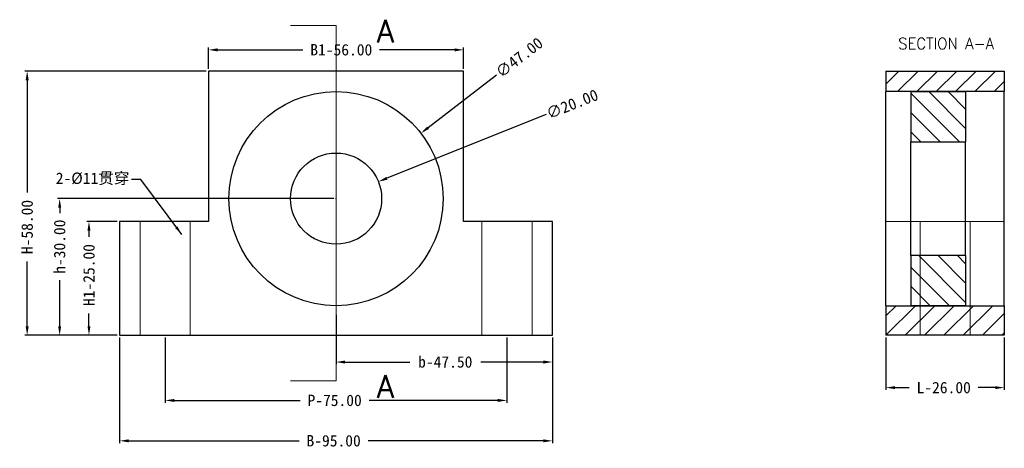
# Model space of a CAD drawing. Header units: millimetres. Extents: x 4122 to 4338, y 5049 to 5143.
import ezdxf
from ezdxf.lldxf.tags import DXFTag

# ---------------------------------------------------------------- set-up
doc = ezdxf.new("R2010")
doc.units = ezdxf.units.MM
doc.layers.get('0').update_dxf_attribs({"linetype": 'CONTINUOUS'})
doc.layers.get('Defpoints').update_dxf_attribs({"linetype": 'CONTINUOUS'})
doc.layers.add('1', color=7, linetype='CONTINUOUS', true_color=0xffffff)
doc.layers.add('dim', color=82, linetype='CONTINUOUS', lineweight=9)
doc.styles.add('DEFAULT', font='simplex.shx')
tags = doc.linetypes.add('DASHED', pattern=[25.72, 12.86, -12.86]).pattern_tags.tags
tags[6:7] = [DXFTag(74, 4), DXFTag(75, 0), DXFTag(340, '0'), DXFTag(46, 0.0), DXFTag(50, 0.0), DXFTag(44, 0.0), DXFTag(45, 0.0)]
tags[4:5] = [DXFTag(74, 4), DXFTag(75, 0), DXFTag(340, '0'), DXFTag(46, 0.0), DXFTag(50, 0.0), DXFTag(44, 0.0), DXFTag(45, 0.0)]
tags = doc.linetypes.add('PHANTOM', pattern=[50.5, 18, -6.5, 6.5, -6.5, 6.5, -6.5]).pattern_tags.tags
tags[14:15] = [DXFTag(74, 4), DXFTag(75, 0), DXFTag(340, '0'), DXFTag(46, 0.0), DXFTag(50, 0.0), DXFTag(44, 0.0), DXFTag(45, 0.0)]
tags[12:13] = [DXFTag(74, 4), DXFTag(75, 0), DXFTag(340, '0'), DXFTag(46, 0.0), DXFTag(50, 0.0), DXFTag(44, 0.0), DXFTag(45, 0.0)]
tags[10:11] = [DXFTag(74, 4), DXFTag(75, 0), DXFTag(340, '0'), DXFTag(46, 0.0), DXFTag(50, 0.0), DXFTag(44, 0.0), DXFTag(45, 0.0)]
tags[8:9] = [DXFTag(74, 4), DXFTag(75, 0), DXFTag(340, '0'), DXFTag(46, 0.0), DXFTag(50, 0.0), DXFTag(44, 0.0), DXFTag(45, 0.0)]
tags[6:7] = [DXFTag(74, 4), DXFTag(75, 0), DXFTag(340, '0'), DXFTag(46, 0.0), DXFTag(50, 0.0), DXFTag(44, 0.0), DXFTag(45, 0.0)]
tags[4:5] = [DXFTag(74, 4), DXFTag(75, 0), DXFTag(340, '0'), DXFTag(46, 0.0), DXFTag(50, 0.0), DXFTag(44, 0.0), DXFTag(45, 0.0)]
doc.dimstyles.get("Standard").update_dxf_attribs({"dimtxt": 0.18, "dimasz": 0.18, "dimexe": 0.18, "dimexo": 0.0625, "dimgap": 0.09, "dimtad": 0, "dimzin": 0, "dimdsep": 46, "dimtxsty": 'Standard', "dimcen": 0.09, "dimadec": 0, "dimazin": 0, "dimtfac": 1, "dimtofl": 0, "dimtmove": 0, "dimatfit": 3, "dimfxl": 1, "dimtolj": 1, "dimtzin": 0, "dimarcsym": 0})

# ---------------------------------------------------------------- blocks, each defined once
blk = doc.blocks.new('HATCH1')
at = {"color": 155, "linetype": 'Continuous'}
for p, q in [((4321.15, 5127.41), (4329.24, 5119.32)), ((4325.39, 5127.41), (4329.24, 5123.57)), ((4317.24, 5127.08), (4327.91, 5116.41)), ((4317.24, 5122.84), (4323.66, 5116.41)), ((4317.24, 5118.6), (4319.42, 5116.41)), ((4318.96, 5091.41), (4329.24, 5081.14)), ((4323.21, 5091.41), (4329.24, 5085.38)), ((4327.45, 5091.41), (4329.24, 5089.63)), ((4317.24, 5088.9), (4325.72, 5080.41)), ((4317.24, 5084.66), (4321.48, 5080.41))]:
    blk.add_line(p, q, dxfattribs=at)
blk = doc.blocks.new('HATCH3')
at = {"color": 155, "linetype": 'Continuous'}
for p, q in [((4311.74, 5129.07), (4314.58, 5131.91)), ((4314.32, 5127.41), (4318.82, 5131.91)), ((4318.57, 5127.41), (4323.07, 5131.91)), ((4322.81, 5127.41), (4327.31, 5131.91)), ((4327.05, 5127.41), (4331.55, 5131.91)), ((4331.3, 5127.41), (4335.8, 5131.91)), ((4335.54, 5127.41), (4337.74, 5129.61)), ((4311.74, 5078.16), (4313.99, 5080.41)), ((4311.74, 5073.91), (4318.24, 5080.41)), ((4315.98, 5073.91), (4322.48, 5080.41)), ((4320.22, 5073.91), (4326.72, 5080.41)), ((4324.46, 5073.91), (4330.96, 5080.41)), ((4328.71, 5073.91), (4335.21, 5080.41)), ((4332.95, 5073.91), (4337.74, 5078.7)), ((4337.19, 5073.91), (4337.74, 5074.46))]:
    blk.add_line(p, q, dxfattribs=at)
blk = doc.blocks.new('ASSORTED_DRAFT1')
at = {"color": 32}
blk.add_solid([(4181.09, 5063.91), (4185.09, 5064.44), (4185.09, 5063.39), (4181.09, 5063.91)], dxfattribs=at)
blk = doc.blocks.new('ASSORTED_DRAFT2')
at = {"color": 32}
blk.add_solid([(4181.09, 5141.91), (4185.09, 5142.44), (4185.09, 5141.39), (4181.09, 5141.91)], dxfattribs=at)
blk = doc.blocks.new('*D5')
at = {"layer": 'Defpoints', "color": 0}
for p in [(4311.74, 5073.91), (4337.74, 5073.91), (4337.74, 5062.42)]:
    blk.add_point(p, dxfattribs=at)
at = {"layer": 'dim', "color": 0, "lineweight": -2}
for p, q in [((4311.74, 5073.41), (4311.74, 5061.92)), ((4337.74, 5073.41), (4337.74, 5061.92)), ((4313.74, 5062.42), (4316.86, 5062.42)), ((4335.74, 5062.42), (4332.02, 5062.42))]:
    blk.add_line(p, q, dxfattribs=at)
at = {"layer": 'dim', "color": 0}
for points in [[(4313.74, 5062.75), (4313.74, 5062.09), (4311.74, 5062.42)], [(4335.74, 5062.75), (4335.74, 5062.09), (4337.74, 5062.42)]]:
    blk.add_solid(points, dxfattribs=at)
at = {"layer": 'dim', "color": 0, "insert": (4324.44, 5062.42), "char_height": 2.5, "attachment_point": 5}
blk.add_mtext('\\A1;L-26.00', dxfattribs=at)
blk = doc.blocks.new('*D6')
at = {"layer": 'Defpoints', "color": 0}
for p in [(4143.59, 5073.91), (4238.59, 5073.91), (4238.59, 5050.74)]:
    blk.add_point(p, dxfattribs=at)
at = {"layer": 'dim', "color": 0, "lineweight": -2}
for p, q in [((4143.59, 5073.41), (4143.59, 5050.24)), ((4238.59, 5073.41), (4238.59, 5050.24)), ((4145.59, 5050.74), (4182.98, 5050.74)), ((4236.59, 5050.74), (4198.14, 5050.74))]:
    blk.add_line(p, q, dxfattribs=at)
at = {"layer": 'dim', "color": 0}
for points in [[(4145.59, 5051.07), (4145.59, 5050.41), (4143.59, 5050.74)], [(4236.59, 5051.07), (4236.59, 5050.41), (4238.59, 5050.74)]]:
    blk.add_solid(points, dxfattribs=at)
at = {"layer": 'dim', "color": 0, "insert": (4190.56, 5050.74), "char_height": 2.5, "attachment_point": 5}
blk.add_mtext('\\A1;B-95.00', dxfattribs=at)
blk = doc.blocks.new('*D7')
at = {"layer": 'Defpoints', "color": 0}
for p in [(4153.59, 5073.91), (4228.59, 5073.91), (4228.59, 5059.61)]:
    blk.add_point(p, dxfattribs=at)
at = {"layer": 'dim', "color": 0, "lineweight": -2}
for p, q in [((4153.59, 5073.41), (4153.59, 5059.11)), ((4228.59, 5073.41), (4228.59, 5059.11)), ((4155.59, 5059.61), (4183.2, 5059.61)), ((4226.59, 5059.61), (4198.36, 5059.61))]:
    blk.add_line(p, q, dxfattribs=at)
at = {"layer": 'dim', "color": 0}
for points in [[(4155.59, 5059.94), (4155.59, 5059.28), (4153.59, 5059.61)], [(4226.59, 5059.94), (4226.59, 5059.28), (4228.59, 5059.61)]]:
    blk.add_solid(points, dxfattribs=at)
at = {"layer": 'dim', "color": 0, "insert": (4190.78, 5059.61), "char_height": 2.5, "attachment_point": 5}
blk.add_mtext('\\A1;P-75.00', dxfattribs=at)
blk = doc.blocks.new('*D8')
at = {"layer": 'Defpoints', "color": 0}
for p in [(4191.09, 5078.91), (4238.59, 5073.91), (4238.59, 5068.04)]:
    blk.add_point(p, dxfattribs=at)
at = {"layer": 'dim', "color": 0, "lineweight": -2}
for p, q in [((4191.09, 5078.41), (4191.09, 5067.54)), ((4238.59, 5073.41), (4238.59, 5067.54)), ((4193.09, 5068.04), (4207.26, 5068.04)), ((4236.59, 5068.04), (4222.85, 5068.04))]:
    blk.add_line(p, q, dxfattribs=at)
at = {"layer": 'dim', "color": 0}
for points in [[(4193.09, 5068.37), (4193.09, 5067.7), (4191.09, 5068.04)], [(4236.59, 5068.37), (4236.59, 5067.7), (4238.59, 5068.04)]]:
    blk.add_solid(points, dxfattribs=at)
at = {"layer": 'dim', "color": 0, "insert": (4215.06, 5068.04), "char_height": 2.5, "attachment_point": 5}
blk.add_mtext('\\A1;b-47.50', dxfattribs=at)
blk = doc.blocks.new('*D9')
at = {"layer": 'Defpoints', "color": 0}
for p in [(4191.09, 5103.91), (4130.44, 5073.91), (4143.59, 5073.91)]:
    blk.add_point(p, dxfattribs=at)
at = {"layer": 'dim', "color": 0, "lineweight": -2}
for p, q in [((4190.59, 5103.91), (4129.94, 5103.91)), ((4130.44, 5101.91), (4130.44, 5100.74)), ((4130.44, 5075.91), (4130.44, 5085.99)), ((4143.09, 5073.91), (4129.94, 5073.91))]:
    blk.add_line(p, q, dxfattribs=at)
at = {"layer": 'dim', "color": 0}
for points in [[(4130.11, 5101.91), (4130.77, 5101.91), (4130.44, 5103.91)], [(4130.11, 5075.91), (4130.77, 5075.91), (4130.44, 5073.91)]]:
    blk.add_solid(points, dxfattribs=at)
at = {"layer": 'dim', "color": 0, "insert": (4130.44, 5093.36), "char_height": 2.5, "attachment_point": 5, "rotation": 90}
blk.add_mtext('\\A1;h-30.00', dxfattribs=at)
blk = doc.blocks.new('*D10')
at = {"layer": 'Defpoints', "color": 0}
for p in [(4136.87, 5098.91), (4143.59, 5098.91), (4143.59, 5073.91)]:
    blk.add_point(p, dxfattribs=at)
at = {"layer": 'dim', "color": 0, "lineweight": -2}
for p, q in [((4143.09, 5098.91), (4136.37, 5098.91)), ((4136.87, 5096.91), (4136.87, 5095.56)), ((4136.87, 5075.91), (4136.87, 5078.72)), ((4143.09, 5073.91), (4136.37, 5073.91))]:
    blk.add_line(p, q, dxfattribs=at)
at = {"layer": 'dim', "color": 0}
for points in [[(4136.54, 5096.91), (4137.2, 5096.91), (4136.87, 5098.91)], [(4136.54, 5075.91), (4137.2, 5075.91), (4136.87, 5073.91)]]:
    blk.add_solid(points, dxfattribs=at)
at = {"layer": 'dim', "color": 0, "insert": (4136.87, 5087.14), "char_height": 2.5, "attachment_point": 5, "rotation": 90}
blk.add_mtext('\\A1;H1-25.00', dxfattribs=at)
blk = doc.blocks.new('*D11')
at = {"layer": 'Defpoints', "color": 0}
for p in [(4163.09, 5131.91), (4123.31, 5073.91), (4143.59, 5073.91)]:
    blk.add_point(p, dxfattribs=at)
at = {"layer": 'dim', "color": 0, "lineweight": -2}
for p, q in [((4162.59, 5131.91), (4122.81, 5131.91)), ((4123.31, 5129.91), (4123.31, 5105.26)), ((4123.31, 5075.91), (4123.31, 5090.1)), ((4143.09, 5073.91), (4122.81, 5073.91))]:
    blk.add_line(p, q, dxfattribs=at)
at = {"layer": 'dim', "color": 0}
for points in [[(4122.97, 5129.91), (4123.64, 5129.91), (4123.31, 5131.91)], [(4122.97, 5075.91), (4123.64, 5075.91), (4123.31, 5073.91)]]:
    blk.add_solid(points, dxfattribs=at)
at = {"layer": 'dim', "color": 0, "insert": (4123.31, 5097.68), "char_height": 2.5, "attachment_point": 5, "rotation": 90}
blk.add_mtext('\\A1;H-58.00', dxfattribs=at)
blk = doc.blocks.new('*D12')
at = {"layer": 'Defpoints', "color": 0}
for p in [(4219.09, 5136.57), (4163.09, 5131.91), (4219.09, 5131.91)]:
    blk.add_point(p, dxfattribs=at)
at = {"layer": 'dim', "color": 0, "lineweight": -2}
for p, q in [((4163.09, 5132.41), (4163.09, 5137.06)), ((4165.09, 5136.57), (4183.82, 5136.57)), ((4217.09, 5136.57), (4200.65, 5136.57)), ((4219.09, 5132.41), (4219.09, 5137.06))]:
    blk.add_line(p, q, dxfattribs=at)
at = {"layer": 'dim', "color": 0}
for points in [[(4165.09, 5136.9), (4165.09, 5136.23), (4163.09, 5136.57)], [(4217.09, 5136.9), (4217.09, 5136.23), (4219.09, 5136.57)]]:
    blk.add_solid(points, dxfattribs=at)
at = {"layer": 'dim', "color": 0, "insert": (4192.24, 5136.57), "char_height": 2.5, "attachment_point": 5}
blk.add_mtext('\\A1;B1-56.00', dxfattribs=at)
blk = doc.blocks.new('*D15')
at = {"layer": 'Defpoints', "color": 0}
for p in [(4209.71, 5118.26), (4172.48, 5089.57)]:
    blk.add_point(p, dxfattribs=at)
at = {"layer": 'dim', "color": 0, "lineweight": -2}
for p, q in [((4226.28, 5131.03), (4211.29, 5119.48)), ((4191, 5103.91), (4191.18, 5103.91)), ((4191.09, 5103.82), (4191.09, 5104))]:
    blk.add_line(p, q, dxfattribs=at)
at = {"layer": 'dim', "color": 0}
blk.add_solid([(4211.09, 5119.74), (4211.5, 5119.21), (4209.71, 5118.26)], dxfattribs=at)
at = {"layer": 'dim', "color": 0, "insert": (4231.3, 5134.89), "char_height": 2.5, "attachment_point": 5, "rotation": 37.6183}
blk.add_mtext('\\A1;∅47.00', dxfattribs=at)
blk = doc.blocks.new('*D16')
at = {"layer": 'Defpoints', "color": 0}
for p in [(4200.38, 5107.63), (4181.81, 5100.2)]:
    blk.add_point(p, dxfattribs=at)
at = {"layer": 'dim', "color": 0, "lineweight": -2}
for p, q in [((4237.23, 5122.38), (4202.23, 5108.37)), ((4191, 5103.91), (4191.18, 5103.91)), ((4191.09, 5103.82), (4191.09, 5104))]:
    blk.add_line(p, q, dxfattribs=at)
at = {"layer": 'dim', "color": 0}
blk.add_solid([(4202.11, 5108.68), (4202.36, 5108.06), (4200.38, 5107.63)], dxfattribs=at)
at = {"layer": 'dim', "color": 0, "insert": (4242.92, 5124.66), "char_height": 2.5, "attachment_point": 5, "rotation": 21.8208}
blk.add_mtext('\\A1;∅20.00', dxfattribs=at)

msp = doc.modelspace()

# ---------------------------------------------------------------- linework, layer by layer
msp.add_circle((4191.095, 5103.913), 10)
at = {"layer": '1', "color": 7, "linetype": 'Continuous', "lineweight": 5}
for p, q in [((4181.095, 5141.913), (4191.095, 5141.913)), ((4181.095, 5063.913), (4191.095, 5063.913))]:
    msp.add_line(p, q, dxfattribs=at)
at = {"layer": '1', "color": 7, "linetype": 'PHANTOM', "lineweight": 5}
msp.add_line((4191.095, 5141.913), (4191.095, 5063.913), dxfattribs=at)
at = {"layer": '1', "color": 7, "linetype": 'Continuous'}
for p, q in [((4163.095, 5131.913), (4163.095, 5098.913)), ((4219.095, 5131.913), (4163.095, 5131.913)), ((4219.095, 5098.913), (4219.095, 5131.913)), ((4311.736, 5131.913), (4337.736, 5131.913)), ((4311.736, 5131.913), (4311.736, 5127.413)), ((4337.736, 5131.913), (4337.736, 5127.413)), ((4337.736, 5127.413), (4311.736, 5127.413)), ((4311.736, 5080.413), (4311.736, 5127.413)), ((4317.236, 5127.413), (4329.236, 5127.413)), ((4317.236, 5127.413), (4317.236, 5116.413)), ((4329.236, 5127.413), (4329.236, 5116.413)), ((4337.736, 5080.413), (4337.736, 5127.413)), ((4317.236, 5116.413), (4329.236, 5116.413)), ((4317.236, 5091.413), (4317.236, 5116.413)), ((4329.236, 5091.413), (4329.236, 5116.413)), ((4143.595, 5098.913), (4143.595, 5073.913)), ((4163.095, 5098.913), (4143.595, 5098.913)), ((4238.595, 5098.913), (4219.095, 5098.913)), ((4238.595, 5073.913), (4238.595, 5098.913)), ((4329.236, 5091.413), (4317.236, 5091.413)), ((4317.236, 5091.413), (4317.236, 5080.413)), ((4329.236, 5091.413), (4329.236, 5080.413)), ((4311.736, 5080.413), (4337.736, 5080.413)), ((4311.736, 5080.413), (4311.736, 5073.913)), ((4329.236, 5080.413), (4317.236, 5080.413)), ((4337.736, 5080.413), (4337.736, 5073.913)), ((4143.595, 5073.913), (4238.595, 5073.913)), ((4337.736, 5073.913), (4311.736, 5073.913))]:
    msp.add_line(p, q, dxfattribs=at)
at = {"layer": '1', "color": 7, "linetype": 'DASHED', "lineweight": 5}
for p, q in [((4148.095, 5098.913), (4148.095, 5073.913)), ((4159.095, 5073.913), (4159.095, 5098.913)), ((4223.095, 5098.913), (4223.095, 5073.913)), ((4234.095, 5073.913), (4234.095, 5098.913)), ((4337.736, 5098.913), (4311.736, 5098.913)), ((4319.236, 5098.913), (4319.236, 5073.913)), ((4330.236, 5073.913), (4330.236, 5098.913))]:
    msp.add_line(p, q, dxfattribs=at)
at = {"layer": '1', "color": 7, "linetype": 'Continuous'}
msp.add_circle((4191.095, 5103.913), 23.5, dxfattribs=at)

# ---------------------------------------------------------------- block references
at = {"layer": '1', "color": 7, "linetype": 'Continuous', "lineweight": -3}
for name in ['ASSORTED_DRAFT2', 'HATCH3', 'HATCH1', 'ASSORTED_DRAFT1']:
    msp.add_blockref(name, (0, 0), dxfattribs=at)

# ---------------------------------------------------------------- texts
at = {"layer": '1', "color": 7, "linetype": 'Continuous', "lineweight": 5, "line_spacing_factor": 0.903614, "style": 'DEFAULT'}
for s, insert, char_height, attachment_point in [('\\W00.984;A ', (4200.067, 5138.192), 5, 7), ('{\\W0.953;SECTION A-A }', (4324.962, 5136.702), 2.5, 8), ('\\W00.984;A ', (4200.067, 5060.192), 5, 7)]:
    msp.add_mtext(s, dxfattribs=dict(at, insert=insert, char_height=char_height, attachment_point=attachment_point))
at = {"layer": 'dim', "color": 7, "insert": (4145.73, 5106.863), "char_height": 2.5, "attachment_point": 9}
msp.add_mtext('2-%%C11{\\fSimSun|b0|i0|c134|p2;贯穿}', dxfattribs=at)

# ---------------------------------------------------------------- dimensions: what is measured, and where the dimension line sits
at = {"layer": 'dim', "color": 7}
for base, p1, p2, text, picture, middle in [((4219.095, 5136.565), (4163.095, 5131.913), (4219.095, 5131.913), 'B1-<>', '*D12', (4192.237, 5136.565)), ((4238.595, 5068.035), (4191.095, 5078.913), (4238.595, 5073.913), 'b-<>', '*D8', (4215.055, 5068.035)), ((4238.595, 5050.74), (4143.595, 5073.913), (4238.595, 5073.913), 'B-95.00', '*D6', (4190.558, 5050.74)), ((4228.595, 5059.61), (4153.595, 5073.913), (4228.595, 5073.913), 'P-<>', '*D7', (4190.78, 5059.61)), ((4337.736, 5062.419), (4311.736, 5073.913), (4337.736, 5073.913), 'L-<>', '*D5', (4324.44, 5062.419))]:
    dim = msp.add_linear_dim(base=base, p1=p1, p2=p2, text=text, dimstyle='Standard', override={"dimtxt": 2.5, "dimasz": 2, "dimexe": 0.49975, "dimexo": 0.49975, "dimgap": 0.49975}, dxfattribs=at)
    dim.commit()
    dim.dimension.update_dxf_attribs({"geometry": picture, "text_midpoint": middle, "dimtype": 160})
for p1, p2, picture, middle in [((4172.48, 5089.568), (4209.709, 5118.257), '*D15', (4231.299, 5134.895)), ((4181.811, 5100.196), (4200.378, 5107.63), '*D16', (4242.915, 5124.661))]:
    dim = msp.add_diameter_dim_2p(p1=p1, p2=p2, dimstyle='Standard', override={"dimtxt": 2.5, "dimasz": 2, "dimexe": 0.49975, "dimexo": 0.49975, "dimgap": 0.49975}, dxfattribs=at)
    dim.commit()
    dim.dimension.update_dxf_attribs({"geometry": picture, "text_midpoint": middle, "dimtype": 163})
for base, p1, p2, text, picture, middle in [((4123.307, 5073.913), (4163.095, 5131.913), (4143.595, 5073.913), 'H-<>', '*D11', (4123.307, 5097.681)), ((4130.44, 5073.913), (4191.095, 5103.913), (4143.595, 5073.913), 'h-<>', '*D9', (4130.44, 5093.364)), ((4136.87, 5098.913), (4143.595, 5073.913), (4143.595, 5098.913), 'H1-<>', '*D10', (4136.87, 5087.139))]:
    dim = msp.add_linear_dim(base=base, p1=p1, p2=p2, angle=90, text=text, dimstyle='Standard', override={"dimtxt": 2.5, "dimasz": 2, "dimexe": 0.49975, "dimexo": 0.49975, "dimgap": 0.49975}, dxfattribs=at)
    dim.commit()
    dim.dimension.update_dxf_attribs({"geometry": picture, "text_midpoint": middle, "dimtype": 160})

# ---------------------------------------------------------------- leaders
at = {"layer": 'dim', "color": 7, "annotation_type": 0, "has_hookline": 1, "hookline_direction": 1, "text_width": 20.167}
msp.add_leader([(4157.235, 5096.025), (4148.23, 5108.113), (4146.23, 5108.113)], dimstyle='Standard', override={"dimtxt": 2.5, "dimasz": 2, "dimexe": 0.49975, "dimexo": 0.49975, "dimgap": 0.49975, "dimtad": 0}, dxfattribs=at)

doc.saveas('drawing.dxf')
